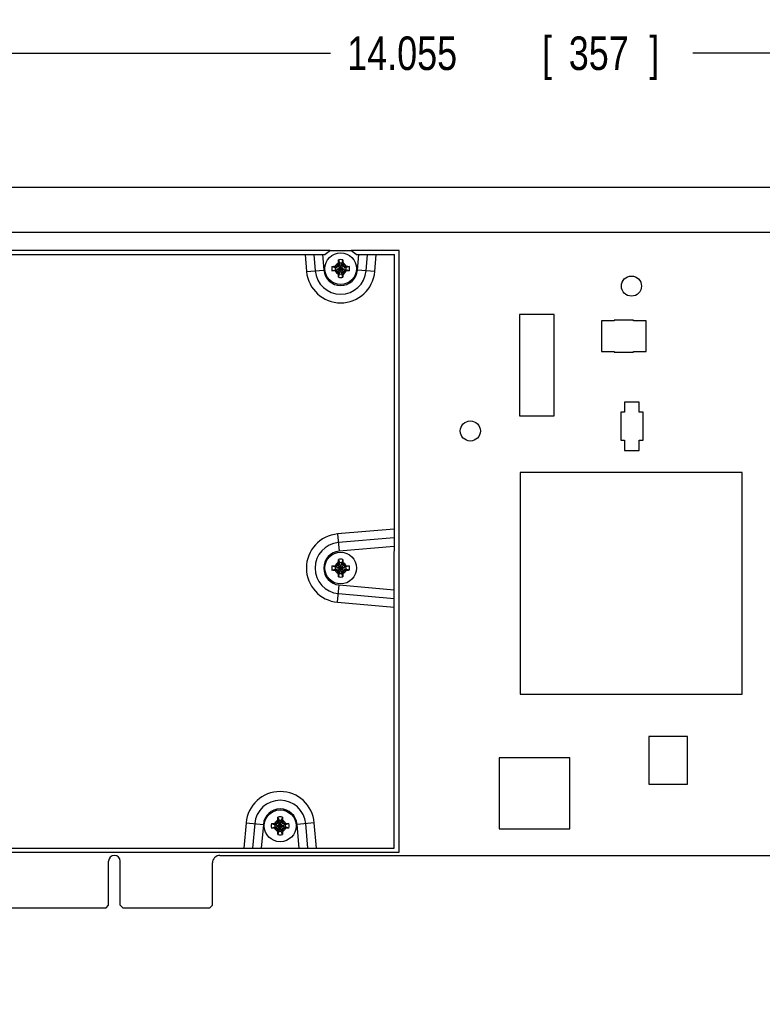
# Model space of a CAD drawing. Header units: inches. Extents: x 0.2 to 16.8, y 0.1 to 10.8.
# Tile 8 of 20: x 8.5 to 11.3, y 3 to 6.7. Entities that reach past the tile are written whole.
import ezdxf

# ---------------------------------------------------------------- set-up
doc = ezdxf.new("R2010")
doc.units = ezdxf.units.IN
doc.header["$LTSCALE"] = 0.935
doc.header["$MEASUREMENT"] = 0
doc.layers.get('0').update_dxf_attribs({"linetype": 'CONTINUOUS'})
doc.layers.add('DIMENSIONS', color=7, linetype='CONTINUOUS')
doc.styles.get("Standard").update_dxf_attribs({"font": 'txt', "width": 0.8})
doc.dimstyles.new('DIMSTYLE_1', dxfattribs={"dimtxt": 0.125, "dimasz": 0.18, "dimexe": 0.18, "dimexo": 0.0625, "dimgap": 0.09, "dimtad": 0, "dimtih": 1, "dimtoh": 1, "dimdec": 3, "dimlfac": 1.666667, "dimzin": 4, "dimdsep": 46, "dimtxsty": 'STANDARD', "dimblk": '_FILLED', "dimblk1": '_FILLED', "dimblk2": '_FILLED', "dimcen": 0.09, "dimadec": 0, "dimazin": 0, "dimtp": 0.001, "dimtm": 0.001, "dimtfac": 1, "dimtdec": 3, "dimtofl": 0, "dimtmove": 0, "dimatfit": 3, "dimldrblk": '_FILLED', "dimfxl": 1, "dimtolj": 1, "dimtzin": 4, "dimarcsym": 0})

# ---------------------------------------------------------------- blocks, each defined once
blk = doc.blocks.new('_FILLED')
at = {"color": 0, "linetype": 'BYBLOCK'}
blk.add_solid([(0, 0), (-1, 0.174), (-1, -0.174)], dxfattribs=at)
blk = doc.blocks.new('*D4')
at = {"layer": 'DIMENSIONS', "color": 2, "linetype": 'CONTINUOUS'}
for p, q in [((5.3919, 6.5806), (5.2147, 6.5806)), ((5.3919, 6.0806), (5.3919, 6.5806)), ((11.5936, 6.0806), (5.2669, 6.0806)), ((6.3472, 3.3963), (5.2669, 3.3963)), ((5.3919, 3.3963), (5.3919, 3.0363))]:
    blk.add_line(p, q, dxfattribs=at)
at = {"layer": 'DIMENSIONS', "color": 2, "linetype": 'CONTINUOUS', "xscale": 0.18, "yscale": 0.18, "zscale": 0.18}
for p, rotation in [((5.3919, 6.0806), 270), ((5.3919, 3.3963), 90)]:
    blk.add_blockref('_FILLED', p, dxfattribs=dict(at, rotation=rotation))
at = {"layer": 'DIMENSIONS', "color": 2, "linetype": 'CONTINUOUS', "width": 0.8}
for s, p in [('4.474', (3.7272, 6.5181)), ('[', (4.3522, 6.5181)), ('113.64', (4.4522, 6.5181)), (']', (5.0522, 6.5181))]:
    blk.add_text(s, height=0.125, dxfattribs=at).set_placement(p)
blk = doc.blocks.new('*D17')
at = {"layer": 'DIMENSIONS', "color": 2, "linetype": 'CONTINUOUS'}
for p, q in [((5.9837, 5.5264), (5.9837, 6.7056)), ((14.4167, 5.9188), (14.4167, 6.7056)), ((5.9837, 6.5806), (9.6822, 6.5806)), ((14.4167, 6.5806), (11.0322, 6.5806))]:
    blk.add_line(p, q, dxfattribs=at)
at = {"layer": 'DIMENSIONS', "color": 2, "linetype": 'CONTINUOUS', "xscale": 0.18, "yscale": 0.18, "zscale": 0.18, "rotation": 180}
blk.add_blockref('_FILLED', (5.9837, 6.5806), dxfattribs=at)
at = {"layer": 'DIMENSIONS', "color": 2, "linetype": 'CONTINUOUS', "xscale": 0.18, "yscale": 0.18, "zscale": 0.18}
blk.add_blockref('_FILLED', (14.4167, 6.5806), dxfattribs=at)
at = {"layer": 'DIMENSIONS', "color": 2, "linetype": 'CONTINUOUS', "width": 0.8}
for s, p in [('14.055', (9.7447, 6.5181)), ('[', (10.4697, 6.5181)), ('357', (10.5697, 6.5181)), (']', (10.8697, 6.5181))]:
    blk.add_text(s, height=0.125, dxfattribs=at).set_placement(p)

msp = doc.modelspace()

# ---------------------------------------------------------------- linework, layer by layer
at = {"color": 7, "linetype": 'CONTINUOUS'}
for p, q in [((11.44909, 5.91266), (6.72773, 5.91266)), ((9.68127, 5.84546), (7.32053, 5.84546)), ((9.93773, 5.84546), (9.75902, 5.84546)), ((9.93773, 3.60326), (9.93773, 5.84546)), ((9.71197, 5.8103), (9.71601, 5.79772)), ((9.71601, 5.75818), (9.72428, 5.79772)), ((9.71601, 5.79772), (9.71601, 5.79606)), ((9.72428, 5.75818), (9.71601, 5.79772)), ((9.72833, 5.8103), (9.72428, 5.79772)), ((9.72428, 5.79606), (9.72428, 5.79772)), ((9.68779, 5.78612), (9.70038, 5.78208)), ((9.68779, 5.76977), (9.70038, 5.77381)), ((9.70038, 5.77381), (9.73992, 5.78208)), ((9.70203, 5.78208), (9.70038, 5.78208)), ((9.70038, 5.78208), (9.73992, 5.77381)), ((9.70038, 5.77381), (9.70203, 5.77381)), ((9.71089, 5.7872), (9.70203, 5.78208)), ((9.70203, 5.78208), (9.70433, 5.78678)), ((9.70203, 5.77381), (9.73826, 5.78208)), ((9.70203, 5.78208), (9.73826, 5.77381)), ((9.70433, 5.76912), (9.70203, 5.77381)), ((9.70203, 5.77381), (9.71089, 5.76869)), ((9.70874, 5.76654), (9.73156, 5.78936)), ((9.70874, 5.78936), (9.73156, 5.76654)), ((9.71601, 5.79606), (9.71089, 5.7872)), ((9.71089, 5.76869), (9.71601, 5.75983)), ((9.71132, 5.79377), (9.71601, 5.79606)), ((9.71601, 5.75983), (9.71132, 5.76213)), ((9.71601, 5.75983), (9.72428, 5.79606)), ((9.72428, 5.75983), (9.71601, 5.79606)), ((9.7294, 5.7872), (9.72428, 5.79606)), ((9.72428, 5.79606), (9.72898, 5.79377)), ((9.72428, 5.75983), (9.7294, 5.76869)), ((9.72898, 5.76213), (9.72428, 5.75983)), ((9.73826, 5.78208), (9.7294, 5.7872)), ((9.7294, 5.76869), (9.73826, 5.77381)), ((9.73597, 5.78678), (9.73826, 5.78208)), ((9.73597, 5.76912), (9.73826, 5.77381)), ((9.73992, 5.78208), (9.73826, 5.78208)), ((9.73826, 5.77381), (9.73992, 5.77381)), ((9.7525, 5.78612), (9.73992, 5.78208)), ((9.7525, 5.76977), (9.73992, 5.77381)), ((9.71197, 5.74559), (9.71601, 5.75818)), ((9.71601, 5.75983), (9.71601, 5.75818)), ((9.72428, 5.75818), (9.72428, 5.75983)), ((9.72833, 5.74559), (9.72428, 5.75818)), ((10.38576, 5.60724), (10.38576, 5.22929)), ((10.51569, 5.60724), (10.38576, 5.60724)), ((10.51569, 5.22929), (10.51569, 5.60724)), ((10.69193, 5.58326), (10.69193, 5.46926)), ((10.73873, 5.58326), (10.69193, 5.58326)), ((10.73873, 5.58626), (10.73873, 5.58326)), ((10.81073, 5.58626), (10.73873, 5.58626)), ((10.81073, 5.58326), (10.81073, 5.58626)), ((10.85753, 5.58326), (10.81073, 5.58326)), ((10.85753, 5.46926), (10.85753, 5.58326)), ((10.69193, 5.46926), (10.73873, 5.46926)), ((10.73873, 5.46926), (10.73873, 5.46626)), ((10.81073, 5.46626), (10.81073, 5.46926)), ((10.81073, 5.46926), (10.85753, 5.46926)), ((10.73873, 5.46626), (10.81073, 5.46626)), ((10.77713, 5.28026), (10.77713, 5.24246)), ((10.83233, 5.28026), (10.77713, 5.28026)), ((10.83233, 5.24246), (10.83233, 5.28026)), ((10.38576, 5.22929), (10.51569, 5.22929)), ((10.76333, 5.24246), (10.76333, 5.13806)), ((10.77713, 5.24246), (10.76333, 5.24246)), ((10.84673, 5.24246), (10.83233, 5.24246)), ((10.84673, 5.13866), (10.84673, 5.24246)), ((10.76333, 5.13806), (10.77713, 5.13806)), ((10.77713, 5.13806), (10.77713, 5.10026)), ((10.83233, 5.13866), (10.84673, 5.13866)), ((10.83233, 5.10026), (10.83233, 5.13866)), ((10.77713, 5.10026), (10.83233, 5.10026)), ((10.38834, 5.01865), (10.38834, 4.19188)), ((11.21511, 5.01865), (10.38834, 5.01865)), ((11.21511, 4.19188), (11.21511, 5.01865)), ((9.68764, 4.67012), (9.70022, 4.66608)), ((9.70188, 4.66608), (9.70022, 4.66608)), ((9.70022, 4.66608), (9.73976, 4.65781)), ((9.70022, 4.65781), (9.73976, 4.66608)), ((9.71074, 4.6712), (9.70188, 4.66608)), ((9.70188, 4.66608), (9.70417, 4.67078)), ((9.70188, 4.66608), (9.73811, 4.65781)), ((9.70188, 4.65781), (9.73811, 4.66608)), ((9.70858, 4.65054), (9.7314, 4.67336)), ((9.70858, 4.67336), (9.7314, 4.65054)), ((9.71586, 4.68006), (9.71074, 4.6712)), ((9.71116, 4.67777), (9.71586, 4.68006)), ((9.71181, 4.6943), (9.71586, 4.68172)), ((9.71586, 4.68172), (9.71586, 4.68006)), ((9.71586, 4.64218), (9.72413, 4.68172)), ((9.72413, 4.64218), (9.71586, 4.68172)), ((9.71586, 4.64383), (9.72413, 4.68006)), ((9.72413, 4.64383), (9.71586, 4.68006)), ((9.72817, 4.6943), (9.72413, 4.68172)), ((9.72413, 4.68006), (9.72413, 4.68172)), ((9.72924, 4.6712), (9.72413, 4.68006)), ((9.72413, 4.68006), (9.72882, 4.67777)), ((9.73811, 4.66608), (9.72924, 4.6712)), ((9.73581, 4.67078), (9.73811, 4.66608)), ((9.73976, 4.66608), (9.73811, 4.66608)), ((9.75235, 4.67012), (9.73976, 4.66608)), ((9.68764, 4.65377), (9.70022, 4.65781)), ((9.70022, 4.65781), (9.70188, 4.65781)), ((9.70417, 4.65312), (9.70188, 4.65781)), ((9.70188, 4.65781), (9.71074, 4.65269)), ((9.71074, 4.65269), (9.71586, 4.64383)), ((9.71586, 4.64383), (9.71116, 4.64613)), ((9.71181, 4.62959), (9.71586, 4.64218)), ((9.71586, 4.64383), (9.71586, 4.64218)), ((9.72413, 4.64383), (9.72924, 4.65269)), ((9.72882, 4.64613), (9.72413, 4.64383)), ((9.72413, 4.64218), (9.72413, 4.64383)), ((9.72817, 4.62959), (9.72413, 4.64218)), ((9.72924, 4.65269), (9.73811, 4.65781)), ((9.73581, 4.65312), (9.73811, 4.65781)), ((9.73811, 4.65781), (9.73976, 4.65781)), ((9.75235, 4.65377), (9.73976, 4.65781)), ((10.38834, 4.19188), (11.21511, 4.19188)), ((11.01173, 4.03376), (10.86773, 4.03376)), ((10.86773, 4.03376), (10.86773, 3.85676)), ((11.01173, 3.85676), (11.01173, 4.03376)), ((10.57373, 3.95426), (10.30973, 3.95426)), ((10.30973, 3.95426), (10.30973, 3.69026)), ((10.57373, 3.69026), (10.57373, 3.95426)), ((10.86773, 3.85676), (11.01173, 3.85676)), ((9.4625, 3.70956), (9.47509, 3.70551)), ((9.48561, 3.71063), (9.47674, 3.70551)), ((9.47674, 3.70551), (9.47904, 3.71021)), ((9.48345, 3.71279), (9.50627, 3.68997)), ((9.48345, 3.68997), (9.50627, 3.71279)), ((9.49072, 3.71949), (9.48561, 3.71063)), ((9.48603, 3.7172), (9.49072, 3.71949)), ((9.48668, 3.73373), (9.49072, 3.72115)), ((9.49072, 3.72115), (9.49072, 3.71949)), ((9.49899, 3.68161), (9.49072, 3.72115)), ((9.49072, 3.68161), (9.49899, 3.72115)), ((9.49899, 3.68326), (9.49072, 3.71949)), ((9.49072, 3.68326), (9.49899, 3.71949)), ((9.50304, 3.73373), (9.49899, 3.72115)), ((9.49899, 3.71949), (9.49899, 3.72115)), ((9.50369, 3.7172), (9.49899, 3.71949)), ((9.50411, 3.71063), (9.49899, 3.71949)), ((9.51297, 3.70551), (9.50411, 3.71063)), ((9.51068, 3.71021), (9.51297, 3.70551)), ((9.52721, 3.70956), (9.51463, 3.70551)), ((9.4625, 3.6932), (9.47509, 3.69724)), ((9.47674, 3.70551), (9.47509, 3.70551)), ((9.47509, 3.70551), (9.51463, 3.69724)), ((9.47509, 3.69724), (9.51463, 3.70551)), ((9.47509, 3.69724), (9.47674, 3.69724)), ((9.47674, 3.70551), (9.51297, 3.69724)), ((9.47674, 3.69724), (9.51297, 3.70551)), ((9.47674, 3.69724), (9.48561, 3.69213)), ((9.47904, 3.69255), (9.47674, 3.69724)), ((9.48561, 3.69213), (9.49072, 3.68326)), ((9.49072, 3.68326), (9.48603, 3.68556)), ((9.48668, 3.66902), (9.49072, 3.68161)), ((9.49072, 3.68326), (9.49072, 3.68161)), ((9.49899, 3.68326), (9.50411, 3.69213)), ((9.50369, 3.68556), (9.49899, 3.68326)), ((9.49899, 3.68161), (9.49899, 3.68326)), ((9.50304, 3.66902), (9.49899, 3.68161)), ((9.50411, 3.69213), (9.51297, 3.69724)), ((9.51297, 3.69724), (9.51068, 3.69255)), ((9.51463, 3.70551), (9.51297, 3.70551)), ((9.51297, 3.69724), (9.51463, 3.69724)), ((9.52721, 3.6932), (9.51463, 3.69724)), ((10.30973, 3.69026), (10.57373, 3.69026)), ((7.32053, 3.60326), (9.93773, 3.60326)), ((8.85563, 3.40526), (8.85563, 3.56936)), ((8.89943, 3.40526), (8.89943, 3.56936)), ((9.24233, 3.40526), (9.24233, 3.56306)), ((9.27053, 3.59126), (13.77953, 3.59126)), ((7.76843, 3.39626), (8.84663, 3.39626)), ((8.84663, 3.39626), (8.85563, 3.40526)), ((8.90843, 3.39626), (8.89943, 3.40526)), ((8.90843, 3.39626), (9.23333, 3.39626)), ((9.24233, 3.40526), (9.23333, 3.39626))]:
    msp.add_line(p, q, dxfattribs=at)
at = {"color": 3, "linetype": 'CONTINUOUS'}
for p, q in [((9.68176, 5.84584), (9.66274, 5.83075)), ((9.68176, 5.84584), (9.75856, 5.84583)), ((9.77757, 5.83074), (9.75856, 5.84583)), ((7.30552, 5.83108), (9.66274, 5.83075)), ((9.58745, 5.83076), (9.59303, 5.76684)), ((9.61987, 5.83076), (9.62521, 5.76965)), ((9.65229, 5.83076), (9.65739, 5.77246)), ((9.77757, 5.83074), (9.91995, 5.83072)), ((9.78291, 5.77245), (9.78801, 5.83074)), ((9.81508, 5.76963), (9.82044, 5.83073)), ((9.84726, 5.76681), (9.85286, 5.83073)), ((9.91965, 3.61852), (9.91995, 5.83072)), ((9.59303, 5.76684), (9.65739, 5.77246)), ((9.84726, 5.76681), (9.78291, 5.77245)), ((9.91981, 4.80748), (9.70889, 4.78906)), ((9.70889, 4.78906), (9.71451, 4.72471)), ((9.91981, 4.77506), (9.7117, 4.75688)), ((9.9198, 4.74264), (9.71451, 4.72471)), ((9.70885, 4.53484), (9.71449, 4.59919)), ((9.71449, 4.59919), (9.91978, 4.5812)), ((9.71167, 4.56701), (9.91978, 4.54878)), ((9.70885, 4.53484), (9.91977, 4.51635)), ((9.36775, 3.71252), (9.35952, 3.6186)), ((9.36775, 3.71252), (9.4321, 3.70688)), ((9.39992, 3.7097), (9.39194, 3.61859)), ((9.4321, 3.70688), (9.42436, 3.61859)), ((9.62197, 3.71248), (9.55762, 3.70686)), ((9.56533, 3.61857), (9.55762, 3.70686)), ((9.59775, 3.61856), (9.5898, 3.70967)), ((9.63018, 3.61856), (9.62197, 3.71248)), ((7.30522, 3.61888), (9.91965, 3.61852))]:
    msp.add_line(p, q, dxfattribs=at)
at = {"color": 7, "linetype": 'CONTINUOUS'}
for centre, radius in [((9.72015, 5.77795), 0.05906), ((10.80293, 5.71286), 0.0375), ((10.20293, 5.17286), 0.0375), ((9.71999, 4.66195), 0.05906), ((9.49486, 3.70138), 0.05906)]:
    msp.add_circle(centre, radius, dxfattribs=at)
for centre, radius, start, end in [((9.72015, 5.77795), 0.02193, 113.44647, 156.55353), ((9.72015, 5.77795), 0.03337, 75.81313, 104.18687), ((9.72015, 5.77795), 0.0202, 78.18933, 101.81067), ((9.72015, 5.77795), 0.02193, 23.44647, 66.55353), ((9.72015, 5.77795), 0.03337, 165.81313, 194.18687), ((9.72015, 5.77795), 0.0202, 168.18933, 191.81067), ((9.72015, 5.77795), 0.02193, 203.44647, 246.55353), ((9.72015, 5.77795), 0.02193, 293.44647, 336.55353), ((9.72015, 5.77795), 0.0202, 348.18933, 11.81067), ((9.72015, 5.77795), 0.03337, 345.81313, 14.18687), ((9.72015, 5.77795), 0.03337, 255.81313, 284.18687), ((9.72015, 5.77795), 0.0202, 258.18933, 281.81067), ((9.71999, 4.66195), 0.03337, 165.81313, 194.18687), ((9.71999, 4.66195), 0.0202, 168.18933, 191.81067), ((9.71999, 4.66195), 0.02193, 113.44647, 156.55353), ((9.71999, 4.66195), 0.03337, 75.81313, 104.18687), ((9.71999, 4.66195), 0.0202, 78.18933, 101.81067), ((9.71999, 4.66195), 0.02193, 23.44647, 66.55353), ((9.71999, 4.66195), 0.0202, 348.18933, 11.81067), ((9.71999, 4.66195), 0.03337, 345.81313, 14.18687), ((9.71999, 4.66195), 0.02193, 203.44647, 246.55353), ((9.71999, 4.66195), 0.03337, 255.81313, 284.18687), ((9.71999, 4.66195), 0.0202, 258.18933, 281.81067), ((9.71999, 4.66195), 0.02193, 293.44647, 336.55353), ((9.49486, 3.70138), 0.03337, 165.81313, 194.18687), ((9.49486, 3.70138), 0.02193, 113.44647, 156.55353), ((9.49486, 3.70138), 0.03337, 75.81313, 104.18687), ((9.49486, 3.70138), 0.0202, 78.18933, 101.81067), ((9.49486, 3.70138), 0.02193, 23.44647, 66.55353), ((9.49486, 3.70138), 0.03337, 345.81313, 14.18687), ((9.49486, 3.70138), 0.0202, 168.18933, 191.81067), ((9.49486, 3.70138), 0.02193, 203.44647, 246.55353), ((9.49486, 3.70138), 0.0202, 258.18933, 281.81067), ((9.49486, 3.70138), 0.02193, 293.44647, 336.55353), ((9.49486, 3.70138), 0.0202, 348.18933, 11.81067), ((9.49486, 3.70138), 0.03337, 255.81313, 284.18687), ((8.87753, 3.56936), 0.0219, 0, 180), ((9.27053, 3.56306), 0.0282, 90, 180)]:
    msp.add_arc(centre, radius, start, end, dxfattribs=at)
at = {"color": 3, "linetype": 'CONTINUOUS'}
for centre, radius, start, end in [((9.72015, 5.77795), 0.1276, 184.99205, 354.99205), ((9.72015, 5.77795), 0.0953, 184.99205, 354.99205), ((9.72015, 5.77795), 0.063, 184.99205, 354.99205), ((9.71999, 4.66195), 0.1276, 94.99205, 264.99205), ((9.71999, 4.66195), 0.0953, 94.99205, 264.99205), ((9.71999, 4.66195), 0.063, 94.99205, 264.99205), ((9.49486, 3.70138), 0.1276, 4.99205, 174.99205), ((9.49486, 3.70138), 0.0953, 4.99205, 174.99205), ((9.49486, 3.70138), 0.063, 4.99205, 174.99205)]:
    msp.add_arc(centre, radius, start, end, dxfattribs=at)
at = {"color": 7, "linetype": 'CONTINUOUS'}
for points, knots in [([(9.71132, 5.79377), (9.71133, 5.7942), (9.71135, 5.79511), (9.71138, 5.79655), (9.71141, 5.79754), (9.71142, 5.79806)], [0, 0, 0, 0, 0.3044764, 0.6362029, 1, 1, 1, 1]), ([(9.71142, 5.79806), (9.71144, 5.79873), (9.71148, 5.80014), (9.71156, 5.80236), (9.71166, 5.8048), (9.7118, 5.80748), (9.71191, 5.80934), (9.71197, 5.8103)], [0, 0, 0, 0, 0.1641649, 0.3440853, 0.5435825, 0.7641446, 1, 1, 1, 1]), ([(9.72833, 5.8103), (9.72839, 5.80936), (9.72849, 5.80752), (9.72863, 5.80486), (9.72873, 5.80239), (9.72881, 5.80015), (9.72885, 5.79874), (9.72887, 5.79806)], [0, 0, 0, 0, 0.2305807, 0.4514774, 0.653011, 0.8347371, 1, 1, 1, 1]), ([(9.72887, 5.79806), (9.72889, 5.79754), (9.72891, 5.79655), (9.72895, 5.79511), (9.72897, 5.7942), (9.72898, 5.79377)], [0, 0, 0, 0, 0.3632421, 0.6953917, 1, 1, 1, 1]), ([(9.68779, 5.78612), (9.68873, 5.78619), (9.69057, 5.78629), (9.69323, 5.78643), (9.6957, 5.78653), (9.69794, 5.78661), (9.69935, 5.78665), (9.70003, 5.78667)], [0, 0, 0, 0, 0.2305807, 0.4514774, 0.653011, 0.8347371, 1, 1, 1, 1]), ([(9.70003, 5.76922), (9.69936, 5.76924), (9.69795, 5.76928), (9.69574, 5.76936), (9.69329, 5.76946), (9.69061, 5.7696), (9.68875, 5.76971), (9.68779, 5.76977)], [0, 0, 0, 0, 0.1641649, 0.3440854, 0.5435825, 0.7641446, 1, 1, 1, 1]), ([(9.70003, 5.78667), (9.70055, 5.78669), (9.70154, 5.78671), (9.70298, 5.78675), (9.70389, 5.78677), (9.70433, 5.78678)], [0, 0, 0, 0, 0.3632417, 0.6953915, 1, 1, 1, 1]), ([(9.70433, 5.76912), (9.70389, 5.76913), (9.70298, 5.76915), (9.70155, 5.76918), (9.70055, 5.76921), (9.70003, 5.76922)], [0, 0, 0, 0, 0.3044762, 0.6362025, 1, 1, 1, 1]), ([(9.70433, 5.78678), (9.7047, 5.78699), (9.70543, 5.78743), (9.70654, 5.78807), (9.70764, 5.78872), (9.70837, 5.78914), (9.70874, 5.78936)], [0, 0, 0, 0, 0.2510282, 0.5020071, 0.7519135, 1, 1, 1, 1]), ([(9.70874, 5.76654), (9.70837, 5.76675), (9.70764, 5.76718), (9.70653, 5.76782), (9.70543, 5.76847), (9.70469, 5.7689), (9.70433, 5.76912)], [0, 0, 0, 0, 0.2491759, 0.4995533, 0.7502227, 1, 1, 1, 1]), ([(9.70874, 5.78936), (9.70895, 5.78972), (9.70938, 5.79046), (9.71002, 5.79156), (9.71067, 5.79266), (9.7111, 5.7934), (9.71132, 5.79377)], [0, 0, 0, 0, 0.2491761, 0.4995536, 0.750223, 1, 1, 1, 1]), ([(9.71132, 5.76213), (9.7111, 5.76249), (9.71067, 5.76323), (9.71002, 5.76434), (9.70938, 5.76544), (9.70895, 5.76617), (9.70874, 5.76654)], [0, 0, 0, 0, 0.2510292, 0.5020083, 0.7519142, 1, 1, 1, 1]), ([(9.71142, 5.75783), (9.71141, 5.75835), (9.71138, 5.75934), (9.71135, 5.76078), (9.71133, 5.76169), (9.71132, 5.76213)], [0, 0, 0, 0, 0.3632417, 0.6953913, 1, 1, 1, 1]), ([(9.72898, 5.76213), (9.72897, 5.76169), (9.72895, 5.76078), (9.72891, 5.75935), (9.72889, 5.75835), (9.72887, 5.75783)], [0, 0, 0, 0, 0.3044764, 0.6362029, 1, 1, 1, 1]), ([(9.72898, 5.79377), (9.72919, 5.7934), (9.72963, 5.79266), (9.73027, 5.79156), (9.73092, 5.79045), (9.73134, 5.78972), (9.73156, 5.78936)], [0, 0, 0, 0, 0.2508912, 0.5018552, 0.7518226, 1, 1, 1, 1]), ([(9.73156, 5.76654), (9.73134, 5.76617), (9.73091, 5.76543), (9.73027, 5.76433), (9.72962, 5.76323), (9.72919, 5.76249), (9.72898, 5.76213)], [0, 0, 0, 0, 0.249088, 0.4994065, 0.7500905, 1, 1, 1, 1]), ([(9.73156, 5.78936), (9.73192, 5.78914), (9.73266, 5.78871), (9.73376, 5.78807), (9.73486, 5.78742), (9.7356, 5.78699), (9.73597, 5.78678)], [0, 0, 0, 0, 0.2490886, 0.4994075, 0.7500914, 1, 1, 1, 1]), ([(9.73597, 5.76912), (9.7356, 5.7689), (9.73486, 5.76847), (9.73376, 5.76782), (9.73265, 5.76718), (9.73192, 5.76675), (9.73156, 5.76654)], [0, 0, 0, 0, 0.2510501, 0.5020312, 0.7519278, 1, 1, 1, 1]), ([(9.73597, 5.78678), (9.7364, 5.78677), (9.73731, 5.78675), (9.73875, 5.78671), (9.73974, 5.78669), (9.74026, 5.78667)], [0, 0, 0, 0, 0.3044765, 0.636203, 1, 1, 1, 1]), ([(9.74026, 5.76922), (9.73974, 5.76921), (9.73875, 5.76918), (9.73732, 5.76915), (9.7364, 5.76913), (9.73597, 5.76912)], [0, 0, 0, 0, 0.3632825, 0.6953976, 1, 1, 1, 1]), ([(9.74026, 5.78667), (9.74093, 5.78665), (9.74234, 5.78661), (9.74456, 5.78653), (9.747, 5.78643), (9.74968, 5.7863), (9.75154, 5.78619), (9.7525, 5.78612)], [0, 0, 0, 0, 0.1641649, 0.3440854, 0.5435825, 0.7641446, 1, 1, 1, 1]), ([(9.7525, 5.76977), (9.75156, 5.76971), (9.74972, 5.7696), (9.74706, 5.76947), (9.74459, 5.76936), (9.74236, 5.76928), (9.74094, 5.76924), (9.74026, 5.76922)], [0, 0, 0, 0, 0.2305806, 0.4514777, 0.6530114, 0.8347373, 1, 1, 1, 1]), ([(9.71197, 5.74559), (9.71191, 5.74653), (9.7118, 5.74837), (9.71167, 5.75103), (9.71156, 5.7535), (9.71148, 5.75574), (9.71144, 5.75715), (9.71142, 5.75783)], [0, 0, 0, 0, 0.2305807, 0.4514774, 0.653011, 0.8347371, 1, 1, 1, 1]), ([(9.72887, 5.75783), (9.72885, 5.75716), (9.72881, 5.75575), (9.72873, 5.75354), (9.72863, 5.75109), (9.7285, 5.74841), (9.72839, 5.74655), (9.72833, 5.74559)], [0, 0, 0, 0, 0.1641649, 0.3440853, 0.5435825, 0.7641446, 1, 1, 1, 1]), ([(9.68764, 4.67012), (9.68858, 4.67019), (9.69042, 4.67029), (9.69308, 4.67043), (9.69554, 4.67053), (9.69778, 4.67061), (9.6992, 4.67065), (9.69987, 4.67067)], [0, 0, 0, 0, 0.2305807, 0.4514774, 0.653011, 0.8347371, 1, 1, 1, 1]), ([(9.69987, 4.67067), (9.70039, 4.67069), (9.70139, 4.67071), (9.70282, 4.67075), (9.70374, 4.67077), (9.70417, 4.67078)], [0, 0, 0, 0, 0.3632417, 0.6953915, 1, 1, 1, 1]), ([(9.70417, 4.67078), (9.70454, 4.67099), (9.70528, 4.67143), (9.70638, 4.67207), (9.70748, 4.67272), (9.70822, 4.67314), (9.70858, 4.67336)], [0, 0, 0, 0, 0.2510282, 0.5020071, 0.7519135, 1, 1, 1, 1]), ([(9.70858, 4.67336), (9.7088, 4.67372), (9.70922, 4.67446), (9.70987, 4.67556), (9.71051, 4.67666), (9.71095, 4.6774), (9.71116, 4.67777)], [0, 0, 0, 0, 0.2491761, 0.4995536, 0.750223, 1, 1, 1, 1]), ([(9.71116, 4.67777), (9.71117, 4.6782), (9.71119, 4.67911), (9.71123, 4.68055), (9.71125, 4.68154), (9.71127, 4.68206)], [0, 0, 0, 0, 0.3044764, 0.6362029, 1, 1, 1, 1]), ([(9.71127, 4.68206), (9.71128, 4.68273), (9.71133, 4.68414), (9.71141, 4.68636), (9.71151, 4.6888), (9.71164, 4.69148), (9.71175, 4.69334), (9.71181, 4.6943)], [0, 0, 0, 0, 0.1641649, 0.3440853, 0.5435825, 0.7641446, 1, 1, 1, 1]), ([(9.72817, 4.6943), (9.72823, 4.69336), (9.72834, 4.69152), (9.72847, 4.68886), (9.72858, 4.68639), (9.72866, 4.68415), (9.7287, 4.68274), (9.72872, 4.68206)], [0, 0, 0, 0, 0.2305807, 0.4514774, 0.653011, 0.8347371, 1, 1, 1, 1]), ([(9.72872, 4.68206), (9.72873, 4.68154), (9.72876, 4.68055), (9.72879, 4.67911), (9.72881, 4.6782), (9.72882, 4.67777)], [0, 0, 0, 0, 0.3632421, 0.6953917, 1, 1, 1, 1]), ([(9.72882, 4.67777), (9.72904, 4.6774), (9.72947, 4.67666), (9.73012, 4.67556), (9.73076, 4.67445), (9.73119, 4.67372), (9.7314, 4.67336)], [0, 0, 0, 0, 0.2508912, 0.5018552, 0.7518226, 1, 1, 1, 1]), ([(9.7314, 4.67336), (9.73177, 4.67314), (9.7325, 4.67271), (9.73361, 4.67207), (9.73471, 4.67142), (9.73544, 4.67099), (9.73581, 4.67078)], [0, 0, 0, 0, 0.2490886, 0.4994075, 0.7500914, 1, 1, 1, 1]), ([(9.73581, 4.67078), (9.73625, 4.67077), (9.73716, 4.67075), (9.73859, 4.67071), (9.73959, 4.67069), (9.74011, 4.67067)], [0, 0, 0, 0, 0.3044765, 0.636203, 1, 1, 1, 1]), ([(9.74011, 4.67067), (9.74078, 4.67065), (9.74218, 4.67061), (9.7444, 4.67053), (9.74685, 4.67043), (9.74952, 4.6703), (9.75138, 4.67019), (9.75235, 4.67012)], [0, 0, 0, 0, 0.1641649, 0.3440854, 0.5435825, 0.7641446, 1, 1, 1, 1]), ([(9.69987, 4.65322), (9.6992, 4.65324), (9.6978, 4.65328), (9.69558, 4.65336), (9.69313, 4.65346), (9.69046, 4.6536), (9.6886, 4.65371), (9.68764, 4.65377)], [0, 0, 0, 0, 0.1641649, 0.3440854, 0.5435825, 0.7641446, 1, 1, 1, 1]), ([(9.70417, 4.65312), (9.70374, 4.65313), (9.70282, 4.65315), (9.70139, 4.65318), (9.70039, 4.65321), (9.69987, 4.65322)], [0, 0, 0, 0, 0.3044762, 0.6362025, 1, 1, 1, 1]), ([(9.70858, 4.65054), (9.70822, 4.65075), (9.70748, 4.65118), (9.70638, 4.65182), (9.70527, 4.65247), (9.70454, 4.6529), (9.70417, 4.65312)], [0, 0, 0, 0, 0.2491759, 0.4995533, 0.7502227, 1, 1, 1, 1]), ([(9.71116, 4.64613), (9.71095, 4.64649), (9.71051, 4.64723), (9.70987, 4.64834), (9.70922, 4.64944), (9.70879, 4.65017), (9.70858, 4.65054)], [0, 0, 0, 0, 0.2510292, 0.5020083, 0.7519142, 1, 1, 1, 1]), ([(9.71127, 4.64183), (9.71125, 4.64235), (9.71123, 4.64334), (9.71119, 4.64478), (9.71117, 4.64569), (9.71116, 4.64613)], [0, 0, 0, 0, 0.3632417, 0.6953913, 1, 1, 1, 1]), ([(9.71181, 4.62959), (9.71175, 4.63053), (9.71164, 4.63237), (9.71151, 4.63503), (9.71141, 4.6375), (9.71133, 4.63974), (9.71128, 4.64115), (9.71127, 4.64183)], [0, 0, 0, 0, 0.2305807, 0.4514774, 0.653011, 0.8347371, 1, 1, 1, 1]), ([(9.72872, 4.64183), (9.7287, 4.64116), (9.72866, 4.63975), (9.72858, 4.63754), (9.72847, 4.63509), (9.72834, 4.63241), (9.72823, 4.63055), (9.72817, 4.62959)], [0, 0, 0, 0, 0.1641649, 0.3440853, 0.5435825, 0.7641446, 1, 1, 1, 1]), ([(9.72882, 4.64613), (9.72881, 4.64569), (9.72879, 4.64478), (9.72876, 4.64335), (9.72873, 4.64235), (9.72872, 4.64183)], [0, 0, 0, 0, 0.3044764, 0.6362029, 1, 1, 1, 1]), ([(9.7314, 4.65054), (9.73119, 4.65017), (9.73076, 4.64943), (9.73012, 4.64833), (9.72947, 4.64723), (9.72904, 4.64649), (9.72882, 4.64613)], [0, 0, 0, 0, 0.249088, 0.4994065, 0.7500905, 1, 1, 1, 1]), ([(9.73581, 4.65312), (9.73544, 4.6529), (9.73471, 4.65247), (9.7336, 4.65182), (9.7325, 4.65118), (9.73177, 4.65075), (9.7314, 4.65054)], [0, 0, 0, 0, 0.2510501, 0.5020312, 0.7519278, 1, 1, 1, 1]), ([(9.74011, 4.65322), (9.73959, 4.65321), (9.73859, 4.65318), (9.73716, 4.65315), (9.73625, 4.65313), (9.73581, 4.65312)], [0, 0, 0, 0, 0.3632825, 0.6953976, 1, 1, 1, 1]), ([(9.75235, 4.65377), (9.75141, 4.65371), (9.74957, 4.6536), (9.7469, 4.65347), (9.74444, 4.65336), (9.7422, 4.65328), (9.74078, 4.65324), (9.74011, 4.65322)], [0, 0, 0, 0, 0.2305806, 0.4514777, 0.6530114, 0.8347373, 1, 1, 1, 1]), ([(9.4625, 3.70956), (9.46344, 3.70962), (9.46528, 3.70972), (9.46795, 3.70986), (9.47041, 3.70996), (9.47265, 3.71004), (9.47407, 3.71008), (9.47474, 3.7101)], [0, 0, 0, 0, 0.2305807, 0.4514774, 0.653011, 0.8347371, 1, 1, 1, 1]), ([(9.47474, 3.7101), (9.47526, 3.71012), (9.47626, 3.71014), (9.47769, 3.71018), (9.4786, 3.7102), (9.47904, 3.71021)], [0, 0, 0, 0, 0.3632421, 0.6953917, 1, 1, 1, 1]), ([(9.47904, 3.71021), (9.47941, 3.71042), (9.48014, 3.71086), (9.48125, 3.7115), (9.48235, 3.71215), (9.48308, 3.71257), (9.48345, 3.71279)], [0, 0, 0, 0, 0.2508912, 0.5018552, 0.7518226, 1, 1, 1, 1]), ([(9.48345, 3.71279), (9.48366, 3.71315), (9.48409, 3.71389), (9.48473, 3.71499), (9.48538, 3.71609), (9.48581, 3.71683), (9.48603, 3.7172)], [0, 0, 0, 0, 0.2490886, 0.4994075, 0.7500914, 1, 1, 1, 1]), ([(9.48603, 3.7172), (9.48604, 3.71763), (9.48606, 3.71855), (9.48609, 3.71998), (9.48612, 3.72097), (9.48613, 3.7215)], [0, 0, 0, 0, 0.3044765, 0.636203, 1, 1, 1, 1]), ([(9.48613, 3.7215), (9.48615, 3.72217), (9.48619, 3.72357), (9.48627, 3.72579), (9.48638, 3.72824), (9.48651, 3.73091), (9.48662, 3.73277), (9.48668, 3.73373)], [0, 0, 0, 0, 0.1641649, 0.3440854, 0.5435825, 0.7641446, 1, 1, 1, 1]), ([(9.50304, 3.73373), (9.5031, 3.73279), (9.50321, 3.73095), (9.50334, 3.72829), (9.50344, 3.72582), (9.50352, 3.72359), (9.50357, 3.72217), (9.50358, 3.7215)], [0, 0, 0, 0, 0.2305806, 0.4514777, 0.6530114, 0.8347373, 1, 1, 1, 1]), ([(9.50358, 3.7215), (9.5036, 3.72098), (9.50362, 3.71998), (9.50366, 3.71855), (9.50368, 3.71763), (9.50369, 3.7172)], [0, 0, 0, 0, 0.3632825, 0.6953976, 1, 1, 1, 1]), ([(9.50369, 3.7172), (9.5039, 3.71683), (9.50434, 3.71609), (9.50498, 3.71499), (9.50563, 3.71388), (9.50606, 3.71315), (9.50627, 3.71279)], [0, 0, 0, 0, 0.2510501, 0.5020312, 0.7519278, 1, 1, 1, 1]), ([(9.50627, 3.71279), (9.50663, 3.71257), (9.50737, 3.71214), (9.50847, 3.7115), (9.50958, 3.71085), (9.51031, 3.71042), (9.51068, 3.71021)], [0, 0, 0, 0, 0.249088, 0.4994065, 0.7500905, 1, 1, 1, 1]), ([(9.51068, 3.71021), (9.51111, 3.7102), (9.51203, 3.71018), (9.51346, 3.71014), (9.51446, 3.71012), (9.51498, 3.7101)], [0, 0, 0, 0, 0.3044764, 0.6362029, 1, 1, 1, 1]), ([(9.51498, 3.7101), (9.51565, 3.71008), (9.51705, 3.71004), (9.51927, 3.70996), (9.52172, 3.70986), (9.52439, 3.70973), (9.52625, 3.70962), (9.52721, 3.70956)], [0, 0, 0, 0, 0.1641649, 0.3440853, 0.5435825, 0.7641446, 1, 1, 1, 1]), ([(9.47474, 3.69265), (9.47407, 3.69267), (9.47267, 3.69271), (9.47045, 3.69279), (9.468, 3.69289), (9.46533, 3.69303), (9.46347, 3.69314), (9.4625, 3.6932)], [0, 0, 0, 0, 0.1641649, 0.3440853, 0.5435825, 0.7641446, 1, 1, 1, 1]), ([(9.47904, 3.69255), (9.4786, 3.69256), (9.47769, 3.69258), (9.47626, 3.69261), (9.47526, 3.69264), (9.47474, 3.69265)], [0, 0, 0, 0, 0.3044764, 0.6362029, 1, 1, 1, 1]), ([(9.48345, 3.68997), (9.48308, 3.69018), (9.48235, 3.69061), (9.48124, 3.69125), (9.48014, 3.6919), (9.47941, 3.69233), (9.47904, 3.69255)], [0, 0, 0, 0, 0.2491761, 0.4995536, 0.750223, 1, 1, 1, 1]), ([(9.48603, 3.68556), (9.48581, 3.68593), (9.48538, 3.68666), (9.48473, 3.68777), (9.48409, 3.68887), (9.48366, 3.6896), (9.48345, 3.68997)], [0, 0, 0, 0, 0.2510282, 0.5020071, 0.7519135, 1, 1, 1, 1]), ([(9.48613, 3.68126), (9.48612, 3.68178), (9.48609, 3.68278), (9.48606, 3.68421), (9.48604, 3.68512), (9.48603, 3.68556)], [0, 0, 0, 0, 0.3632417, 0.6953915, 1, 1, 1, 1]), ([(9.48668, 3.66902), (9.48662, 3.66996), (9.48651, 3.6718), (9.48638, 3.67447), (9.48627, 3.67693), (9.48619, 3.67917), (9.48615, 3.68058), (9.48613, 3.68126)], [0, 0, 0, 0, 0.2305807, 0.4514774, 0.653011, 0.8347371, 1, 1, 1, 1]), ([(9.50358, 3.68126), (9.50357, 3.68059), (9.50352, 3.67918), (9.50344, 3.67697), (9.50334, 3.67452), (9.50321, 3.67184), (9.5031, 3.66998), (9.50304, 3.66902)], [0, 0, 0, 0, 0.1641649, 0.3440854, 0.5435825, 0.7641446, 1, 1, 1, 1]), ([(9.50369, 3.68556), (9.50368, 3.68512), (9.50366, 3.68421), (9.50362, 3.68278), (9.5036, 3.68178), (9.50358, 3.68126)], [0, 0, 0, 0, 0.3044762, 0.6362025, 1, 1, 1, 1]), ([(9.50627, 3.68997), (9.50605, 3.6896), (9.50563, 3.68887), (9.50498, 3.68776), (9.50434, 3.68666), (9.5039, 3.68592), (9.50369, 3.68556)], [0, 0, 0, 0, 0.2491759, 0.4995533, 0.7502227, 1, 1, 1, 1]), ([(9.51068, 3.69255), (9.51031, 3.69233), (9.50957, 3.6919), (9.50847, 3.69125), (9.50737, 3.69061), (9.50663, 3.69018), (9.50627, 3.68997)], [0, 0, 0, 0, 0.2510292, 0.5020083, 0.7519142, 1, 1, 1, 1]), ([(9.51498, 3.69265), (9.51446, 3.69264), (9.51346, 3.69261), (9.51203, 3.69258), (9.51111, 3.69256), (9.51068, 3.69255)], [0, 0, 0, 0, 0.3632417, 0.6953913, 1, 1, 1, 1]), ([(9.52721, 3.6932), (9.52627, 3.69314), (9.52443, 3.69303), (9.52177, 3.6929), (9.51931, 3.69279), (9.51707, 3.69271), (9.51565, 3.69267), (9.51498, 3.69265)], [0, 0, 0, 0, 0.2305807, 0.4514774, 0.653011, 0.8347371, 1, 1, 1, 1])]:
    msp.add_open_spline(points, degree=3, knots=knots, dxfattribs=at)

# ---------------------------------------------------------------- dimensions: what is measured, and where the dimension line sits
at = {"layer": 'DIMENSIONS', "color": 2, "linetype": 'CONTINUOUS'}
for base, p1, p2, angle, picture, middle in [((5.98373, 6.58061), (14.41673, 5.91876), (5.98373, 5.52636), 180, '*D17', (10.35723, 6.58061)), ((5.39193, 6.08061), (6.34723, 3.39626), (11.59363, 6.08061), 90, '*D4', (4.43965, 6.58061))]:
    dim = msp.add_linear_dim(base=base, p1=p1, p2=p2, angle=angle, dimstyle='DIMSTYLE_1', dxfattribs=at)
    dim.commit()
    dim.dimension.update_dxf_attribs({"geometry": picture, "text_midpoint": middle, "dimtype": 160})

doc.saveas('drawing.dxf')
